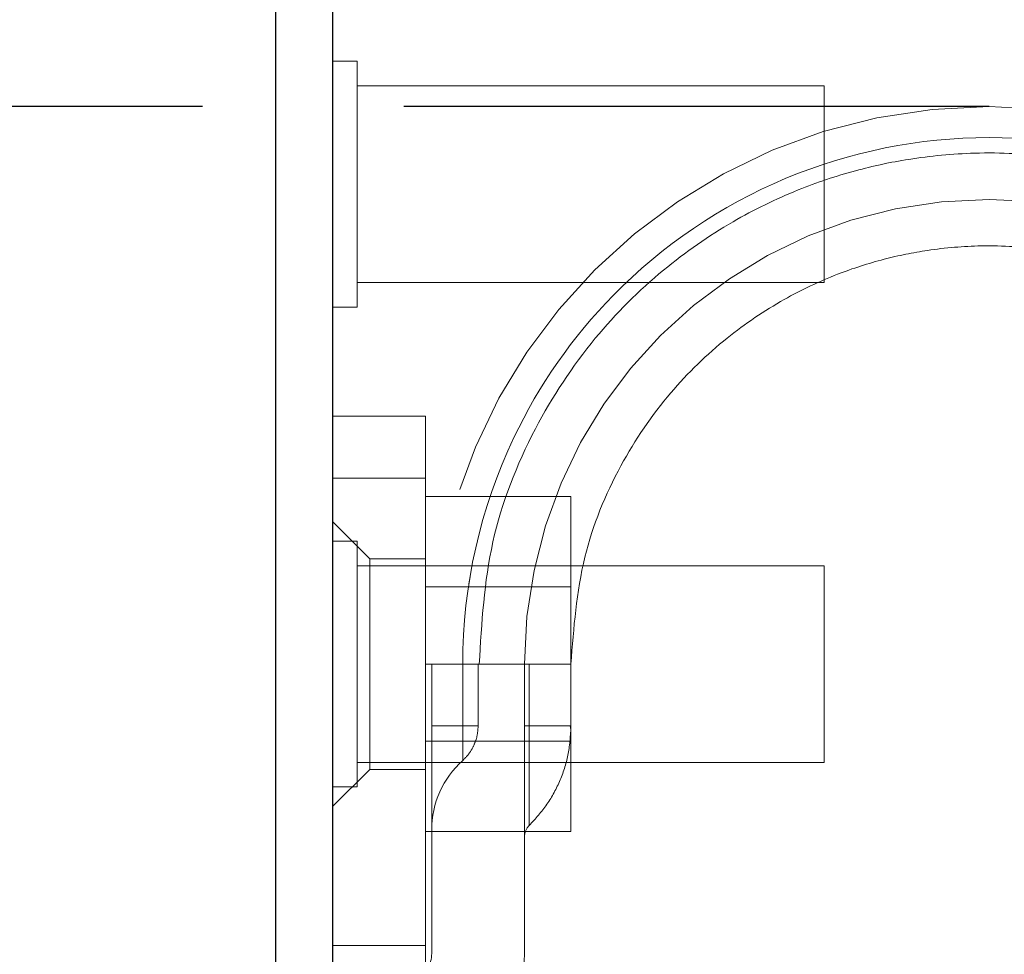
# Model space of a CAD drawing. Header units: inches. Extents: x 0.2 to 10.8, y 0.2 to 8.2.
# Tile 113 of 171: x 3.001 to 3.0636, y 6.93 to 6.9894. Entities that reach past the tile are written whole.
import ezdxf

# ---------------------------------------------------------------- set-up
doc = ezdxf.new("R2010")
doc.units = ezdxf.units.IN
doc.header["$MEASUREMENT"] = 0
doc.linetypes.add('HIDDEN', pattern=[0.07500000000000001, 0.05, -0.025])
doc.layers.add('DIMENSIONS', color=140, linetype='Continuous')
doc.layers.add('SLD-0', color=179, linetype='Continuous')
doc.styles.add('SLDTEXTSTYLE0', font='TXT', dxfattribs={"width": 0.7})
doc.dimstyles.new('SLDDIMSTYLE1', dxfattribs={"dimtxt": 0.0849609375, "dimasz": 0.13, "dimexe": 0, "dimexo": 0.0625, "dimgap": 0.021240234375, "dimtad": 0, "dimtih": 1, "dimtoh": 1, "dimlfac": 20, "dimrnd": 1e-09, "dimzin": 12, "dimdsep": 46, "dimtxsty": 'SLDTEXTSTYLE0', "dimsah": 1, "dimcen": 0.09, "dimadec": 0, "dimazin": 3, "dimtfac": 1, "dimtmove": 0, "dimatfit": 0, "dimfxl": 0, "dimfrac": 2, "dimtolj": 1, "dimtzin": 12, "dimarcsym": 0})
doc.dimstyles.new('SLDDIMSTYLE2', dxfattribs={"dimtxt": 0.0849609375, "dimasz": 0.13, "dimexe": 0, "dimexo": 0.0625, "dimgap": 0.021240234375, "dimtad": 0, "dimtih": 1, "dimtoh": 1, "dimlfac": 20, "dimrnd": 1e-09, "dimzin": 4, "dimdsep": 46, "dimtxsty": 'SLDTEXTSTYLE0', "dimsah": 1, "dimcen": 0.09, "dimadec": 0, "dimazin": 1, "dimtfac": 1, "dimtofl": 0, "dimtmove": 0, "dimatfit": 3, "dimfxl": 0, "dimfrac": 2, "dimtolj": 1, "dimtzin": 12, "dimarcsym": 0})

# ---------------------------------------------------------------- blocks, each defined once
blk = doc.blocks.new('_D_2')
at = {"layer": 'DIMENSIONS'}
for p, q in [((2.836911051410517, 6.983897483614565), (2.836911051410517, 7.233897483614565)), ((3.012654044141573, 6.983897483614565), (2.711911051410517, 6.983897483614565)), ((2.984167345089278, 6.887864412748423), (2.711911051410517, 6.887864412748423)), ((2.836911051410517, 6.610749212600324), (2.836911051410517, 6.887864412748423)), ((2.40683386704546, 6.610749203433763), (2.378303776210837, 6.610749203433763)), ((2.378303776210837, 6.610749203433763), (2.378303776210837, 6.47571833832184)), ((2.65930302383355, 6.610749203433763), (2.687833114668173, 6.610749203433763)), ((2.687833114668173, 6.610749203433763), (2.687833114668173, 6.47571833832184)), ((2.812493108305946, 6.610749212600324), (2.836911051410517, 6.610749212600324)), ((2.378303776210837, 6.47571833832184), (2.40683386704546, 6.47571833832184)), ((2.687833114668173, 6.47571833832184), (2.65930302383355, 6.47571833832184))]:
    blk.add_line(p, q, dxfattribs=at)
for points in [[(2.836911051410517, 6.983897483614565), (2.856911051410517, 7.113897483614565), (2.816911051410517, 7.113897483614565)], [(2.836911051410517, 6.887864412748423), (2.816911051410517, 6.757864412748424), (2.856911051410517, 6.757864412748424)]]:
    blk.add_solid(points, dxfattribs=at)
at = {"layer": 'DIMENSIONS', "char_height": 0.08333333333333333, "attachment_point": 1, "style": 'SLDTEXTSTYLE0'}
for s, insert in [('1.92', (2.40683387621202, 6.737191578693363)), ('48.8', (2.40683386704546, 6.583140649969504))]:
    blk.add_mtext(s, dxfattribs=dict(at, insert=insert))
blk = doc.blocks.new('_D_3')
at = {"layer": 'DIMENSIONS'}
for p, q in [((2.972721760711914, 7.687864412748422), (2.427337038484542, 7.687864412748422)), ((2.552337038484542, 7.687864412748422), (2.552337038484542, 7.432307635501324)), ((2.390762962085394, 7.278256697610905), (2.362232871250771, 7.278256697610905)), ((2.362232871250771, 7.278256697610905), (2.362232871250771, 7.143225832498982)), ((2.71391110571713, 7.278256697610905), (2.742441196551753, 7.278256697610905)), ((2.742441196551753, 7.278256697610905), (2.742441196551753, 7.143225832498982)), ((2.362232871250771, 7.143225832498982), (2.390762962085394, 7.143225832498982)), ((2.742441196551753, 7.143225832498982), (2.71391110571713, 7.143225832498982)), ((2.552337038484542, 6.887864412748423), (2.552337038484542, 7.124205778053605)), ((2.984167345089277, 6.887864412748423), (2.427337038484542, 6.887864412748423))]:
    blk.add_line(p, q, dxfattribs=at)
for points in [[(2.552337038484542, 7.687864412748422), (2.532337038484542, 7.557864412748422), (2.572337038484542, 7.557864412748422)], [(2.552337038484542, 6.887864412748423), (2.572337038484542, 7.017864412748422), (2.532337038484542, 7.017864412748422)]]:
    blk.add_solid(points, dxfattribs=at)
at = {"layer": 'DIMENSIONS', "char_height": 0.08333333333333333, "attachment_point": 1, "style": 'SLDTEXTSTYLE0'}
for s, insert in [('16.00', (2.390762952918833, 7.404699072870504)), ('406.4', (2.390762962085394, 7.250648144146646))]:
    blk.add_mtext(s, dxfattribs=dict(at, insert=insert))

msp = doc.modelspace()

# ---------------------------------------------------------------- linework, layer by layer
at = {"layer": 'DIMENSIONS'}
msp.add_line((3.062654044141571, 6.983897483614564), (3.025458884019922, 6.983897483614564), dxfattribs=at)
at = {"layer": 'SLD-0', "linetype": 'Continuous', "lineweight": 25}
for p, q in [((3.017321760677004, 6.904709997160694), (3.017321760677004, 7.682464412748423)), ((3.020921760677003, 7.682742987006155), (3.020921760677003, 6.904657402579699))]:
    msp.add_line(p, q, dxfattribs=at)
at = {"layer": 'SLD-0', "linetype": 'HIDDEN', "lineweight": 18}
for p, q in [((3.022484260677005, 6.986776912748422), (3.020921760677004, 6.986776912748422)), ((3.022484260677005, 6.971151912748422), (3.022484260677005, 6.986776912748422)), ((3.052171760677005, 6.985214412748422), (3.022484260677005, 6.985214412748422)), ((3.052171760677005, 6.972714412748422), (3.052171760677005, 6.985214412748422)), ((3.022484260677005, 6.972714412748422), (3.052171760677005, 6.972714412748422)), ((3.020921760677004, 6.971151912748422), (3.022484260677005, 6.971151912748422)), ((3.020921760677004, 6.964212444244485), (3.026827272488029, 6.964212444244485)), ((3.026827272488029, 6.964212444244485), (3.026827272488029, 6.960275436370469)), ((3.020921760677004, 6.960275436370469), (3.026827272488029, 6.960275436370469)), ((3.026827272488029, 6.960275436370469), (3.020921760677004, 6.960275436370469)), ((3.020921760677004, 6.960275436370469), (3.026827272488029, 6.960275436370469)), ((3.026827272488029, 6.960275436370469), (3.020921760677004, 6.960275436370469)), ((3.020921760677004, 6.960275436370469), (3.026827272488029, 6.960275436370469)), ((3.026827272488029, 6.960275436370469), (3.020921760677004, 6.960275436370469)), ((3.020921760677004, 6.960275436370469), (3.026827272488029, 6.960275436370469)), ((3.026827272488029, 6.960275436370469), (3.020921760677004, 6.960275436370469)), ((3.026827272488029, 6.960275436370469), (3.026827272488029, 6.918936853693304)), ((3.026827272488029, 6.959114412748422), (3.036077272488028, 6.959114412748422)), ((3.036077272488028, 6.948464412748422), (3.036077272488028, 6.959114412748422)), ((3.023283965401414, 6.955157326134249), (3.020921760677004, 6.957519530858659)), ((3.022484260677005, 6.956276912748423), (3.020921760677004, 6.956276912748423)), ((3.022484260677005, 6.940651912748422), (3.022484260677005, 6.956276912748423)), ((3.023283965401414, 6.955157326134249), (3.023283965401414, 6.941771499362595)), ((3.026827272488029, 6.955157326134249), (3.023283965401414, 6.955157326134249)), ((3.052171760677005, 6.954714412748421), (3.022484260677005, 6.954714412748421)), ((3.052171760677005, 6.942214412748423), (3.052171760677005, 6.954714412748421)), ((3.036077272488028, 6.953361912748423), (3.026827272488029, 6.953361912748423)), ((3.026827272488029, 6.948464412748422), (3.036077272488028, 6.948464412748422)), ((3.02722097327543, 6.930072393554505), (3.02722097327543, 6.948464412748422)), ((3.027220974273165, 6.948464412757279), (3.02722097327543, 6.944527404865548)), ((3.02722097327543, 6.944527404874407), (3.027220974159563, 6.94846441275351)), ((3.029193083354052, 6.948464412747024), (3.029193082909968, 6.94452740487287)), ((3.029193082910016, 6.944527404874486), (3.029193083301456, 6.948464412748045)), ((3.029193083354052, 6.948464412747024), (3.029193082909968, 6.94452740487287)), ((3.029193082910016, 6.944527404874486), (3.029193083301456, 6.948464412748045)), ((3.029193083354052, 6.948464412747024), (3.029193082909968, 6.94452740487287)), ((3.029193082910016, 6.944527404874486), (3.029193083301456, 6.948464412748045)), ((3.029193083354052, 6.948464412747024), (3.029193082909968, 6.94452740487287)), ((3.029193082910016, 6.944527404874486), (3.029193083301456, 6.948464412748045)), ((3.029193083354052, 6.948464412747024), (3.029193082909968, 6.94452740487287)), ((3.029193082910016, 6.944527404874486), (3.029193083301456, 6.948464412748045)), ((3.029193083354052, 6.948464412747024), (3.029193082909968, 6.94452740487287)), ((3.029193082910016, 6.944527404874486), (3.029193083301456, 6.948464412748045)), ((3.029193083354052, 6.948464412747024), (3.029193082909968, 6.94452740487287)), ((3.029193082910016, 6.944527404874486), (3.029193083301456, 6.948464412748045)), ((3.029193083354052, 6.948464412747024), (3.029193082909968, 6.94452740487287)), ((3.029193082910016, 6.944527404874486), (3.029193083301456, 6.948464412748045)), ((3.030173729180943, 6.94452740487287), (3.030173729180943, 6.948464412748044)), ((3.033126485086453, 6.948464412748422), (3.033126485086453, 6.930072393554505)), ((3.03312648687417, 6.948464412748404), (3.033126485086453, 6.944527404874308)), ((3.033421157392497, 6.948464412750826), (3.03342115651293, 6.944527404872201)), ((3.033421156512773, 6.944527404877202), (3.03342115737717, 6.948464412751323)), ((3.033421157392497, 6.948464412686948), (3.03342115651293, 6.944527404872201)), ((3.033421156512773, 6.944527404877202), (3.03342115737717, 6.948464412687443)), ((3.033421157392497, 6.948464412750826), (3.03342115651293, 6.944527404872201)), ((3.033421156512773, 6.944527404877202), (3.03342115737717, 6.948464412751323)), ((3.033421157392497, 6.948464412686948), (3.03342115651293, 6.944527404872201)), ((3.033421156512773, 6.944527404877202), (3.03342115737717, 6.948464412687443)), ((3.033421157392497, 6.948464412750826), (3.03342115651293, 6.944527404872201)), ((3.033421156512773, 6.944527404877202), (3.03342115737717, 6.948464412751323)), ((3.033421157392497, 6.948464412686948), (3.03342115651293, 6.944527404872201)), ((3.033421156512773, 6.944527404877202), (3.03342115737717, 6.948464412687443)), ((3.033421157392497, 6.948464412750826), (3.03342115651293, 6.944527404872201)), ((3.033421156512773, 6.944527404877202), (3.03342115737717, 6.948464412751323)), ((3.033421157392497, 6.948464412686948), (3.03342115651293, 6.944527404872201)), ((3.033421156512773, 6.944527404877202), (3.03342115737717, 6.948464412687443)), ((3.036076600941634, 6.944527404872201), (3.036076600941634, 6.948464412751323)), ((3.036077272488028, 6.937814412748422), (3.036077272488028, 6.948464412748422)), ((3.02722097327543, 6.944527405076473), (3.02919308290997, 6.944527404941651)), ((3.02722097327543, 6.944527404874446), (3.029193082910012, 6.944527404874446)), ((3.02722097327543, 6.944527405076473), (3.02919308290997, 6.944527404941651)), ((3.02722097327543, 6.944527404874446), (3.029193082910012, 6.944527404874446)), ((3.02722097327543, 6.944527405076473), (3.02919308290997, 6.944527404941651)), ((3.02722097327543, 6.944527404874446), (3.029193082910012, 6.944527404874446)), ((3.02722097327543, 6.944527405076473), (3.02919308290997, 6.944527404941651)), ((3.02722097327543, 6.944527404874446), (3.029193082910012, 6.944527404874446)), ((3.02722097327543, 6.944527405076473), (3.02919308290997, 6.944527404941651)), ((3.02722097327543, 6.944527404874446), (3.029193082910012, 6.944527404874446)), ((3.02722097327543, 6.944527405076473), (3.02919308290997, 6.944527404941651)), ((3.02722097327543, 6.944527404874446), (3.029193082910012, 6.944527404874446)), ((3.02722097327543, 6.944527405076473), (3.02919308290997, 6.944527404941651)), ((3.02722097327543, 6.944527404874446), (3.029193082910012, 6.944527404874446)), ((3.02722097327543, 6.944527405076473), (3.02919308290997, 6.944527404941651)), ((3.02722097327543, 6.944527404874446), (3.029193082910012, 6.944527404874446)), ((3.033126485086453, 6.944527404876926), (3.033421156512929, 6.944527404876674)), ((3.033126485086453, 6.944527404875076), (3.033421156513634, 6.944527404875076)), ((3.033126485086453, 6.944527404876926), (3.033421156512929, 6.944527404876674)), ((3.033126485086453, 6.944527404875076), (3.033421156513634, 6.944527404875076)), ((3.033126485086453, 6.944527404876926), (3.033421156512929, 6.944527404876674)), ((3.033126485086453, 6.944527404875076), (3.033421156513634, 6.944527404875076)), ((3.033126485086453, 6.944527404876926), (3.033421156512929, 6.944527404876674)), ((3.033126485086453, 6.944527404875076), (3.033421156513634, 6.944527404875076)), ((3.033126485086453, 6.944527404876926), (3.033421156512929, 6.944527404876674)), ((3.033126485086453, 6.944527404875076), (3.033421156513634, 6.944527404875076)), ((3.033126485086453, 6.944527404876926), (3.033421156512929, 6.944527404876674)), ((3.033126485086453, 6.944527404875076), (3.033421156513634, 6.944527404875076)), ((3.033126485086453, 6.944527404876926), (3.033421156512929, 6.944527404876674)), ((3.033126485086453, 6.944527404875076), (3.033421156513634, 6.944527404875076)), ((3.033126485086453, 6.944527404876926), (3.033421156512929, 6.944527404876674)), ((3.033126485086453, 6.944527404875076), (3.033421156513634, 6.944527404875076)), ((3.026827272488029, 6.943566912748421), (3.036077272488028, 6.943566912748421)), ((3.020921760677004, 6.939409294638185), (3.023283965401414, 6.941771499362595)), ((3.022484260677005, 6.942214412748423), (3.052171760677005, 6.942214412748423)), ((3.023283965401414, 6.941771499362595), (3.026827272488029, 6.941771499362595)), ((3.020921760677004, 6.940651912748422), (3.022484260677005, 6.940651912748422)), ((3.026827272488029, 6.937814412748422), (3.036077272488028, 6.937814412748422)), ((3.026827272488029, 6.930569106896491), (3.020921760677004, 6.930569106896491))]:
    msp.add_line(p, q, dxfattribs=at)
for centre, radius, start, end in [((3.062654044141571, 6.948464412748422), 0.03543307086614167, 0, 180), ((3.062654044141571, 6.948464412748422), 0.02952755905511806, 0, 180), ((3.033126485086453, 6.937925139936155), 0.005905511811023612, 131.7633977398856, 180), ((3.034110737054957, 6.937498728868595), 0.0009842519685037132, 134.4762724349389, 180), ((3.025252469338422, 6.930072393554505), 0.001968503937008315, 301.0075830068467, 0), ((3.025252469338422, 6.930072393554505), 0.007874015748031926, 301.007583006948, 0)]:
    msp.add_arc(centre, radius, start, end, dxfattribs=at)
for points, knots in [([(3.09611546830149, 6.948464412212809), (3.096121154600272, 6.953426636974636), (3.094153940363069, 6.962074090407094), (3.086547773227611, 6.972947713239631), (3.075950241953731, 6.9801403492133), (3.062654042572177, 6.982817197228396), (3.049357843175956, 6.980140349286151), (3.038760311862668, 6.972947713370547), (3.031154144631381, 6.962074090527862), (3.029186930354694, 6.953426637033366), (3.029192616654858, 6.948464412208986)], [4.712414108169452, 4.712414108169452, 4.712414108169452, 4.712414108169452, 5.15721612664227, 5.4883921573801, 5.8858033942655, 6.2832146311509, 6.68062586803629, 7.07803710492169, 7.40921313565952, 7.854015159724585, 7.854015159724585, 7.854015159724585, 7.854015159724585]), ([(3.096115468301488, 6.948464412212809), (3.096121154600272, 6.953426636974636), (3.094153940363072, 6.962074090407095), (3.086547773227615, 6.972947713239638), (3.075950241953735, 6.980140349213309), (3.062654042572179, 6.982817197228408), (3.049357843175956, 6.980140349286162), (3.038760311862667, 6.972947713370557), (3.031154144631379, 6.962074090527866), (3.029186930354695, 6.953426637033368), (3.02919261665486, 6.948464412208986)], [4.712414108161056, 4.712414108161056, 4.712414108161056, 4.712414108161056, 5.15721612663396, 5.48839215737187, 5.88580339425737, 6.28321463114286, 6.68062586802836, 7.07803710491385, 7.40921313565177, 7.854015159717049, 7.854015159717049, 7.854015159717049, 7.854015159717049]), ([(3.09611546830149, 6.948464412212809), (3.096121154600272, 6.953426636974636), (3.094153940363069, 6.962074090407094), (3.086547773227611, 6.972947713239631), (3.075950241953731, 6.9801403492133), (3.062654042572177, 6.982817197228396), (3.049357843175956, 6.980140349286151), (3.038760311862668, 6.972947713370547), (3.031154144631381, 6.962074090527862), (3.029186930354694, 6.953426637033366), (3.029192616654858, 6.948464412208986)], [4.712414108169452, 4.712414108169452, 4.712414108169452, 4.712414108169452, 5.15721612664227, 5.4883921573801, 5.8858033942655, 6.2832146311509, 6.68062586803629, 7.07803710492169, 7.40921313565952, 7.854015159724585, 7.854015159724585, 7.854015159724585, 7.854015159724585]), ([(3.096115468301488, 6.948464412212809), (3.096121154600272, 6.953426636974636), (3.094153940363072, 6.962074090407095), (3.086547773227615, 6.972947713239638), (3.075950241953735, 6.980140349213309), (3.062654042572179, 6.982817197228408), (3.049357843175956, 6.980140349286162), (3.038760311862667, 6.972947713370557), (3.031154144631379, 6.962074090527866), (3.029186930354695, 6.953426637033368), (3.02919261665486, 6.948464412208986)], [4.712414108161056, 4.712414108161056, 4.712414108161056, 4.712414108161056, 5.15721612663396, 5.48839215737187, 5.88580339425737, 6.28321463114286, 6.68062586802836, 7.07803710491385, 7.40921313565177, 7.854015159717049, 7.854015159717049, 7.854015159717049, 7.854015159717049]), ([(3.09611546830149, 6.948464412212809), (3.096121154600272, 6.953426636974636), (3.094153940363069, 6.962074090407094), (3.086547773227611, 6.972947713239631), (3.075950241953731, 6.9801403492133), (3.062654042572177, 6.982817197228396), (3.049357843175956, 6.980140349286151), (3.038760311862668, 6.972947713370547), (3.031154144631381, 6.962074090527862), (3.029186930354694, 6.953426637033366), (3.029192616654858, 6.948464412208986)], [4.712414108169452, 4.712414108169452, 4.712414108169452, 4.712414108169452, 5.15721612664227, 5.4883921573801, 5.8858033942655, 6.2832146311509, 6.68062586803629, 7.07803710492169, 7.40921313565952, 7.854015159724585, 7.854015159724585, 7.854015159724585, 7.854015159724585]), ([(3.096115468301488, 6.948464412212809), (3.096121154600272, 6.953426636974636), (3.094153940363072, 6.962074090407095), (3.086547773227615, 6.972947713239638), (3.075950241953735, 6.980140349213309), (3.062654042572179, 6.982817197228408), (3.049357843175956, 6.980140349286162), (3.038760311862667, 6.972947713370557), (3.031154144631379, 6.962074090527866), (3.029186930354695, 6.953426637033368), (3.02919261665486, 6.948464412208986)], [4.712414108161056, 4.712414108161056, 4.712414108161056, 4.712414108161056, 5.15721612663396, 5.48839215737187, 5.88580339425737, 6.28321463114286, 6.68062586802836, 7.07803710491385, 7.40921313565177, 7.854015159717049, 7.854015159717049, 7.854015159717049, 7.854015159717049]), ([(3.09611546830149, 6.948464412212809), (3.096121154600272, 6.953426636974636), (3.094153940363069, 6.962074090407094), (3.086547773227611, 6.972947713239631), (3.075950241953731, 6.9801403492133), (3.062654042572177, 6.982817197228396), (3.049357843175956, 6.980140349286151), (3.038760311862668, 6.972947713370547), (3.031154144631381, 6.962074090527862), (3.029186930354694, 6.953426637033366), (3.029192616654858, 6.948464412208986)], [4.712414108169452, 4.712414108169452, 4.712414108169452, 4.712414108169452, 5.15721612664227, 5.4883921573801, 5.8858033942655, 6.2832146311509, 6.68062586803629, 7.07803710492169, 7.40921313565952, 7.854015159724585, 7.854015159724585, 7.854015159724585, 7.854015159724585]), ([(3.096115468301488, 6.948464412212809), (3.096121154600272, 6.953426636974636), (3.094153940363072, 6.962074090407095), (3.086547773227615, 6.972947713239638), (3.075950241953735, 6.980140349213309), (3.062654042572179, 6.982817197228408), (3.049357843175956, 6.980140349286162), (3.038760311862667, 6.972947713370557), (3.031154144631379, 6.962074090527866), (3.029186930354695, 6.953426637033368), (3.02919261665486, 6.948464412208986)], [4.712414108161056, 4.712414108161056, 4.712414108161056, 4.712414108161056, 5.15721612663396, 5.48839215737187, 5.88580339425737, 6.28321463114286, 6.68062586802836, 7.07803710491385, 7.40921313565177, 7.854015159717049, 7.854015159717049, 7.854015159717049, 7.854015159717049]), ([(3.0291926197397, 6.948464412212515), (3.029186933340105, 6.953426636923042), (3.031154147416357, 6.962074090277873), (3.038760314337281, 6.972947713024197), (3.049357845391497, 6.980140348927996), (3.062654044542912, 6.982817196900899), (3.075950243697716, 6.980140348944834), (3.08654777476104, 6.972947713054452), (3.094153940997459, 6.962074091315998), (3.096121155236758, 6.953426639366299), (3.096115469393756, 6.948464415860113)], [4.712364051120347, 4.712364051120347, 4.712364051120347, 4.712364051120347, 5.15716607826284, 5.488342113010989, 5.885753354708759, 6.28316459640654, 6.68057583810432, 7.077987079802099, 7.40916311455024, 7.85396503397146, 7.85396503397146, 7.85396503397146, 7.85396503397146]), ([(3.0291926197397, 6.948464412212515), (3.029186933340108, 6.953426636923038), (3.031154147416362, 6.962074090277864), (3.038760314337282, 6.972947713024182), (3.049357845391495, 6.98014034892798), (3.062654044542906, 6.982817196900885), (3.075950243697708, 6.980140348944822), (3.086547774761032, 6.972947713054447), (3.09415394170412, 6.96207409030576), (3.096121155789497, 6.953426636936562), (3.096115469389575, 6.948464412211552)], [4.712364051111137, 4.712364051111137, 4.712364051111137, 4.712364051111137, 5.157166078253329, 5.4883421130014, 5.88575335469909, 6.28316459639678, 6.680575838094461, 7.07798707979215, 7.409163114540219, 7.853965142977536, 7.853965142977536, 7.853965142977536, 7.853965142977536]), ([(3.0291926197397, 6.948464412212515), (3.029186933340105, 6.953426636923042), (3.031154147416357, 6.962074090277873), (3.038760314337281, 6.972947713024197), (3.049357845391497, 6.980140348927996), (3.062654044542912, 6.982817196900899), (3.075950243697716, 6.980140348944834), (3.08654777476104, 6.972947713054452), (3.094153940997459, 6.962074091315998), (3.096121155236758, 6.953426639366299), (3.096115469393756, 6.948464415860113)], [4.712364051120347, 4.712364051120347, 4.712364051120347, 4.712364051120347, 5.15716607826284, 5.488342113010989, 5.885753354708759, 6.28316459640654, 6.68057583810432, 7.077987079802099, 7.40916311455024, 7.85396503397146, 7.85396503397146, 7.85396503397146, 7.85396503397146]), ([(3.0291926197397, 6.948464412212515), (3.029186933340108, 6.953426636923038), (3.031154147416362, 6.962074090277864), (3.038760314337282, 6.972947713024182), (3.049357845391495, 6.98014034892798), (3.062654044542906, 6.982817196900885), (3.075950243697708, 6.980140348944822), (3.086547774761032, 6.972947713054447), (3.09415394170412, 6.96207409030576), (3.096121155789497, 6.953426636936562), (3.096115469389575, 6.948464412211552)], [4.712364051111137, 4.712364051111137, 4.712364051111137, 4.712364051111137, 5.157166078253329, 5.4883421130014, 5.88575335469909, 6.28316459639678, 6.680575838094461, 7.07798707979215, 7.409163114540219, 7.853965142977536, 7.853965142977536, 7.853965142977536, 7.853965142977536]), ([(3.0291926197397, 6.948464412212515), (3.029186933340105, 6.953426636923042), (3.031154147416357, 6.962074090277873), (3.038760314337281, 6.972947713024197), (3.049357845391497, 6.980140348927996), (3.062654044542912, 6.982817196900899), (3.075950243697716, 6.980140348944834), (3.08654777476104, 6.972947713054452), (3.094153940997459, 6.962074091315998), (3.096121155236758, 6.953426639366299), (3.096115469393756, 6.948464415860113)], [4.712364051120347, 4.712364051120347, 4.712364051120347, 4.712364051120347, 5.15716607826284, 5.488342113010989, 5.885753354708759, 6.28316459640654, 6.68057583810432, 7.077987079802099, 7.40916311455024, 7.85396503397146, 7.85396503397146, 7.85396503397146, 7.85396503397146]), ([(3.0291926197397, 6.948464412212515), (3.029186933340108, 6.953426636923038), (3.031154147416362, 6.962074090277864), (3.038760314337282, 6.972947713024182), (3.049357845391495, 6.98014034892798), (3.062654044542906, 6.982817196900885), (3.075950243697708, 6.980140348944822), (3.086547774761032, 6.972947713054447), (3.09415394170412, 6.96207409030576), (3.096121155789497, 6.953426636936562), (3.096115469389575, 6.948464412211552)], [4.712364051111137, 4.712364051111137, 4.712364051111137, 4.712364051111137, 5.157166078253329, 5.4883421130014, 5.88575335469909, 6.28316459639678, 6.680575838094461, 7.07798707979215, 7.409163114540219, 7.853965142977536, 7.853965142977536, 7.853965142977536, 7.853965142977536]), ([(3.0291926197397, 6.948464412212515), (3.029186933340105, 6.953426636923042), (3.031154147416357, 6.962074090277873), (3.038760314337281, 6.972947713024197), (3.049357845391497, 6.980140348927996), (3.062654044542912, 6.982817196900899), (3.075950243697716, 6.980140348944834), (3.08654777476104, 6.972947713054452), (3.094153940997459, 6.962074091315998), (3.096121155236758, 6.953426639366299), (3.096115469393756, 6.948464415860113)], [4.712364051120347, 4.712364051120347, 4.712364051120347, 4.712364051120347, 5.15716607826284, 5.488342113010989, 5.885753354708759, 6.28316459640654, 6.68057583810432, 7.077987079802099, 7.40916311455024, 7.85396503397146, 7.85396503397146, 7.85396503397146, 7.85396503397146]), ([(3.0291926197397, 6.948464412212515), (3.029186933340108, 6.953426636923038), (3.031154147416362, 6.962074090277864), (3.038760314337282, 6.972947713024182), (3.049357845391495, 6.98014034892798), (3.062654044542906, 6.982817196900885), (3.075950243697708, 6.980140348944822), (3.086547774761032, 6.972947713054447), (3.09415394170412, 6.96207409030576), (3.096121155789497, 6.953426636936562), (3.096115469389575, 6.948464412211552)], [4.712364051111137, 4.712364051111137, 4.712364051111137, 4.712364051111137, 5.157166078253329, 5.4883421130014, 5.88575335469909, 6.28316459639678, 6.680575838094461, 7.07798707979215, 7.409163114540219, 7.853965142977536, 7.853965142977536, 7.853965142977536, 7.853965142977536]), ([(3.030247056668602, 6.948456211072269), (3.030399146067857, 6.951073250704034), (3.030700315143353, 6.956255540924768), (3.033477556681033, 6.963306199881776), (3.037287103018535, 6.969107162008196), (3.041663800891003, 6.973471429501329), (3.046094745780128, 6.976552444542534), (3.050248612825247, 6.978583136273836), (3.054022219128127, 6.979845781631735), (3.057780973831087, 6.980651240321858), (3.062008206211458, 6.981049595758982), (3.067053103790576, 6.980796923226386), (3.072798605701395, 6.979533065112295), (3.078959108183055, 6.976851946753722), (3.085072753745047, 6.972413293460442), (3.089466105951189, 6.967175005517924), (3.092274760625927, 6.962059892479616), (3.093912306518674, 6.957667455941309), (3.094963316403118, 6.953080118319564), (3.095050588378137, 6.949956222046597), (3.095092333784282, 6.948461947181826)], [0, 0, 0, 0, 0.07677256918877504, 0.1520258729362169, 0.2197932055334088, 0.2800518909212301, 0.3328038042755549, 0.3780288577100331, 0.4157324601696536, 0.4497021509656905, 0.4910227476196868, 0.5404034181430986, 0.5978448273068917, 0.663318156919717, 0.7368401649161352, 0.8183840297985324, 0.8622634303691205, 0.9081569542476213, 0.9560680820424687, 1, 1, 1, 1]), ([(3.036076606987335, 6.948464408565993), (3.036248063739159, 6.950756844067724), (3.03657546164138, 6.955134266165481), (3.038976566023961, 6.960989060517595), (3.042151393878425, 6.965658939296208), (3.045760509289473, 6.969158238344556), (3.049397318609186, 6.971616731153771), (3.052795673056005, 6.97322692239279), (3.055876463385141, 6.974218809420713), (3.058940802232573, 6.974841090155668), (3.062382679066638, 6.975130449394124), (3.066484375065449, 6.974887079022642), (3.071148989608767, 6.973820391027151), (3.076144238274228, 6.971604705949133), (3.081094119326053, 6.9679636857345), (3.085470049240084, 6.962716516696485), (3.087986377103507, 6.957128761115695), (3.089120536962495, 6.952052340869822), (3.089190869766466, 6.949345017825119), (3.089226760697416, 6.9479634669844)], [0, 0, 0, 0, 0.08179200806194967, 0.1561824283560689, 0.2231699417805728, 0.2827325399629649, 0.3348719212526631, 0.3795686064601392, 0.416827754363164, 0.4504063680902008, 0.4912536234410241, 0.540064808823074, 0.5968404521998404, 0.6615526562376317, 0.7342174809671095, 0.8148089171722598, 0.9033104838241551, 0.9506592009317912, 1, 1, 1, 1]), ([(3.029193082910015, 6.94452740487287), (3.029193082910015, 6.944239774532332), (3.029193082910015, 6.94395225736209), (3.029193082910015, 6.943420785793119), (3.029193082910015, 6.943177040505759), (3.029193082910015, 6.942770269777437), (3.029193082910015, 6.942607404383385), (3.029193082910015, 6.942387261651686), (3.029193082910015, 6.942330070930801), (3.029193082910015, 6.942330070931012), (3.029193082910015, 6.942387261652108), (3.029193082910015, 6.942607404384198), (3.029193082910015, 6.942770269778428), (3.029193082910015, 6.94317704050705), (3.029193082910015, 6.94342078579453), (3.029193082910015, 6.943952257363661), (3.029193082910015, 6.944239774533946), (3.029193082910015, 6.944527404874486)], [0, 0, 0, 0, 0.125, 0.125, 0.25, 0.25, 0.375, 0.375, 0.5, 0.5, 0.625, 0.625, 0.75, 0.75, 0.875, 0.875, 1, 1, 1, 1]), ([(3.029193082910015, 6.94452740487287), (3.029193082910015, 6.944239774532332), (3.029193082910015, 6.94395225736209), (3.029193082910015, 6.943420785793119), (3.029193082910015, 6.943177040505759), (3.029193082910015, 6.942770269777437), (3.029193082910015, 6.942607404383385), (3.029193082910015, 6.942387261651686), (3.029193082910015, 6.942330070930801), (3.029193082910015, 6.942330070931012), (3.029193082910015, 6.942387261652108), (3.029193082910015, 6.942607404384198), (3.029193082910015, 6.942770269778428), (3.029193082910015, 6.94317704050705), (3.029193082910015, 6.94342078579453), (3.029193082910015, 6.943952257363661), (3.029193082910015, 6.944239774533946), (3.029193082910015, 6.944527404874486)], [0, 0, 0, 0, 0.125, 0.125, 0.25, 0.25, 0.375, 0.375, 0.5, 0.5, 0.625, 0.625, 0.75, 0.75, 0.875, 0.875, 1, 1, 1, 1]), ([(3.029193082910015, 6.94452740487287), (3.029193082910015, 6.944239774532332), (3.029193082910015, 6.94395225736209), (3.029193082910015, 6.943420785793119), (3.029193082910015, 6.943177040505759), (3.029193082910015, 6.942770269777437), (3.029193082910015, 6.942607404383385), (3.029193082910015, 6.942387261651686), (3.029193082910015, 6.942330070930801), (3.029193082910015, 6.942330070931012), (3.029193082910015, 6.942387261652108), (3.029193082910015, 6.942607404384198), (3.029193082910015, 6.942770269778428), (3.029193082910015, 6.94317704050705), (3.029193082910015, 6.94342078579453), (3.029193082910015, 6.943952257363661), (3.029193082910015, 6.944239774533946), (3.029193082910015, 6.944527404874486)], [0, 0, 0, 0, 0.125, 0.125, 0.25, 0.25, 0.375, 0.375, 0.5, 0.5, 0.625, 0.625, 0.75, 0.75, 0.875, 0.875, 1, 1, 1, 1]), ([(3.029193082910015, 6.94452740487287), (3.029193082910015, 6.944239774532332), (3.029193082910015, 6.94395225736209), (3.029193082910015, 6.943420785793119), (3.029193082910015, 6.943177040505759), (3.029193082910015, 6.942770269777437), (3.029193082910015, 6.942607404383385), (3.029193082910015, 6.942387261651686), (3.029193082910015, 6.942330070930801), (3.029193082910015, 6.942330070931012), (3.029193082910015, 6.942387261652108), (3.029193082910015, 6.942607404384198), (3.029193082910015, 6.942770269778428), (3.029193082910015, 6.94317704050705), (3.029193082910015, 6.94342078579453), (3.029193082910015, 6.943952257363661), (3.029193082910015, 6.944239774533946), (3.029193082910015, 6.944527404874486)], [0, 0, 0, 0, 0.125, 0.125, 0.25, 0.25, 0.375, 0.375, 0.5, 0.5, 0.625, 0.625, 0.75, 0.75, 0.875, 0.875, 1, 1, 1, 1]), ([(3.029193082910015, 6.94452740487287), (3.029193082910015, 6.944239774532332), (3.029193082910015, 6.94395225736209), (3.029193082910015, 6.943420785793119), (3.029193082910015, 6.943177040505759), (3.029193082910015, 6.942770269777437), (3.029193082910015, 6.942607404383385), (3.029193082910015, 6.942387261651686), (3.029193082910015, 6.942330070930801), (3.029193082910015, 6.942330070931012), (3.029193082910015, 6.942387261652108), (3.029193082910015, 6.942607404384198), (3.029193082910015, 6.942770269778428), (3.029193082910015, 6.94317704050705), (3.029193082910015, 6.94342078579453), (3.029193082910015, 6.943952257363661), (3.029193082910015, 6.944239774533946), (3.029193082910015, 6.944527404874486)], [0, 0, 0, 0, 0.125, 0.125, 0.25, 0.25, 0.375, 0.375, 0.5, 0.5, 0.625, 0.625, 0.75, 0.75, 0.875, 0.875, 1, 1, 1, 1]), ([(3.029193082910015, 6.94452740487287), (3.029193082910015, 6.944239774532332), (3.029193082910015, 6.94395225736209), (3.029193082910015, 6.943420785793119), (3.029193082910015, 6.943177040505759), (3.029193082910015, 6.942770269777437), (3.029193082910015, 6.942607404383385), (3.029193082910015, 6.942387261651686), (3.029193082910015, 6.942330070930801), (3.029193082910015, 6.942330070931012), (3.029193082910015, 6.942387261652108), (3.029193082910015, 6.942607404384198), (3.029193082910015, 6.942770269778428), (3.029193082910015, 6.94317704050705), (3.029193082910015, 6.94342078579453), (3.029193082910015, 6.943952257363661), (3.029193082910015, 6.944239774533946), (3.029193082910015, 6.944527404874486)], [0, 0, 0, 0, 0.125, 0.125, 0.25, 0.25, 0.375, 0.375, 0.5, 0.5, 0.625, 0.625, 0.75, 0.75, 0.875, 0.875, 1, 1, 1, 1]), ([(3.029193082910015, 6.94452740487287), (3.029193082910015, 6.944239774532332), (3.029193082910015, 6.94395225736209), (3.029193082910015, 6.943420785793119), (3.029193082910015, 6.943177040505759), (3.029193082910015, 6.942770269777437), (3.029193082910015, 6.942607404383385), (3.029193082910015, 6.942387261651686), (3.029193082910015, 6.942330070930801), (3.029193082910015, 6.942330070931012), (3.029193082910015, 6.942387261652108), (3.029193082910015, 6.942607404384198), (3.029193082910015, 6.942770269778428), (3.029193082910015, 6.94317704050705), (3.029193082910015, 6.94342078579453), (3.029193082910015, 6.943952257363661), (3.029193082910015, 6.944239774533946), (3.029193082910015, 6.944527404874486)], [0, 0, 0, 0, 0.125, 0.125, 0.25, 0.25, 0.375, 0.375, 0.5, 0.5, 0.625, 0.625, 0.75, 0.75, 0.875, 0.875, 1, 1, 1, 1]), ([(3.029193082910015, 6.94452740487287), (3.029193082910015, 6.944239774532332), (3.029193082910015, 6.94395225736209), (3.029193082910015, 6.943420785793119), (3.029193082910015, 6.943177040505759), (3.029193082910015, 6.942770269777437), (3.029193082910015, 6.942607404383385), (3.029193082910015, 6.942387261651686), (3.029193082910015, 6.942330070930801), (3.029193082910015, 6.942330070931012), (3.029193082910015, 6.942387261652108), (3.029193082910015, 6.942607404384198), (3.029193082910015, 6.942770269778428), (3.029193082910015, 6.94317704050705), (3.029193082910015, 6.94342078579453), (3.029193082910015, 6.943952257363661), (3.029193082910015, 6.944239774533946), (3.029193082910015, 6.944527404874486)], [0, 0, 0, 0, 0.125, 0.125, 0.25, 0.25, 0.375, 0.375, 0.5, 0.5, 0.625, 0.625, 0.75, 0.75, 0.875, 0.875, 1, 1, 1, 1]), ([(3.029193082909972, 6.942330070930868), (3.029338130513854, 6.942477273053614), (3.029628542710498, 6.942771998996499), (3.029930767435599, 6.943318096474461), (3.030134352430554, 6.943908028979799), (3.030160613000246, 6.944321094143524), (3.030173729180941, 6.944527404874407)], [0, 0, 0, 0, 0.249672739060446, 0.4998911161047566, 0.750214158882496, 1, 1, 1, 1]), ([(3.03342115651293, 6.944527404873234), (3.03342115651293, 6.942864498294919), (3.03342115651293, 6.94040593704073), (3.03342115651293, 6.93853055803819), (3.03342115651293, 6.938036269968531), (3.03342115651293, 6.938530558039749), (3.03342115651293, 6.940405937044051), (3.03342115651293, 6.942864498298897), (3.03342115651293, 6.944527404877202)], [6.283185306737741, 6.283185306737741, 6.283185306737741, 6.283185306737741, 7.068583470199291, 7.46128255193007, 7.85398163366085, 8.24668071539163, 8.6393797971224, 9.42477796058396, 9.42477796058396, 9.42477796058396, 9.42477796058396]), ([(3.03342115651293, 6.944527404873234), (3.03342115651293, 6.942864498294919), (3.03342115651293, 6.94040593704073), (3.03342115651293, 6.93853055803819), (3.03342115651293, 6.938036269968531), (3.03342115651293, 6.938530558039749), (3.03342115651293, 6.940405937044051), (3.03342115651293, 6.942864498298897), (3.03342115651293, 6.944527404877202)], [6.283185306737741, 6.283185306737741, 6.283185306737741, 6.283185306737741, 7.068583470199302, 7.461282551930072, 7.853981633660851, 8.24668071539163, 8.63937979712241, 9.42477796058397, 9.42477796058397, 9.42477796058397, 9.42477796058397]), ([(3.03342115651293, 6.944527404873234), (3.03342115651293, 6.942864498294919), (3.03342115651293, 6.94040593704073), (3.03342115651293, 6.93853055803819), (3.03342115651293, 6.938036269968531), (3.03342115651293, 6.938530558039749), (3.03342115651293, 6.940405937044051), (3.03342115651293, 6.942864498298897), (3.03342115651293, 6.944527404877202)], [6.283185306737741, 6.283185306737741, 6.283185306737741, 6.283185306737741, 7.068583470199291, 7.46128255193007, 7.85398163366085, 8.24668071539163, 8.6393797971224, 9.42477796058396, 9.42477796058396, 9.42477796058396, 9.42477796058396]), ([(3.03342115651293, 6.944527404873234), (3.03342115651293, 6.942864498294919), (3.03342115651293, 6.94040593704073), (3.03342115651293, 6.93853055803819), (3.03342115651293, 6.938036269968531), (3.03342115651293, 6.938530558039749), (3.03342115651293, 6.940405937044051), (3.03342115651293, 6.942864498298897), (3.03342115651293, 6.944527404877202)], [6.283185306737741, 6.283185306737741, 6.283185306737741, 6.283185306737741, 7.068583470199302, 7.461282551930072, 7.853981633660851, 8.24668071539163, 8.63937979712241, 9.42477796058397, 9.42477796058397, 9.42477796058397, 9.42477796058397]), ([(3.03342115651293, 6.944527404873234), (3.03342115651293, 6.942864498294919), (3.03342115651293, 6.94040593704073), (3.03342115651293, 6.93853055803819), (3.03342115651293, 6.938036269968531), (3.03342115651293, 6.938530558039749), (3.03342115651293, 6.940405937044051), (3.03342115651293, 6.942864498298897), (3.03342115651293, 6.944527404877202)], [6.283185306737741, 6.283185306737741, 6.283185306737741, 6.283185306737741, 7.068583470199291, 7.46128255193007, 7.85398163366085, 8.24668071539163, 8.6393797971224, 9.42477796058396, 9.42477796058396, 9.42477796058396, 9.42477796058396]), ([(3.03342115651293, 6.944527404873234), (3.03342115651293, 6.942864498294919), (3.03342115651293, 6.94040593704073), (3.03342115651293, 6.93853055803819), (3.03342115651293, 6.938036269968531), (3.03342115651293, 6.938530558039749), (3.03342115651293, 6.940405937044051), (3.03342115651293, 6.942864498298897), (3.03342115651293, 6.944527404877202)], [6.283185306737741, 6.283185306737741, 6.283185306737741, 6.283185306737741, 7.068583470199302, 7.461282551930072, 7.853981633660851, 8.24668071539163, 8.63937979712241, 9.42477796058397, 9.42477796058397, 9.42477796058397, 9.42477796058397]), ([(3.03342115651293, 6.944527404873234), (3.03342115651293, 6.942864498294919), (3.03342115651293, 6.94040593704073), (3.03342115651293, 6.93853055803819), (3.03342115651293, 6.938036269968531), (3.03342115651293, 6.938530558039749), (3.03342115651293, 6.940405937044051), (3.03342115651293, 6.942864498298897), (3.03342115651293, 6.944527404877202)], [6.283185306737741, 6.283185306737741, 6.283185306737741, 6.283185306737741, 7.068583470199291, 7.46128255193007, 7.85398163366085, 8.24668071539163, 8.6393797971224, 9.42477796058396, 9.42477796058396, 9.42477796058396, 9.42477796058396]), ([(3.03342115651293, 6.944527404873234), (3.03342115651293, 6.942864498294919), (3.03342115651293, 6.94040593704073), (3.03342115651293, 6.93853055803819), (3.03342115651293, 6.938036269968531), (3.03342115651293, 6.938530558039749), (3.03342115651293, 6.940405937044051), (3.03342115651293, 6.942864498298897), (3.03342115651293, 6.944527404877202)], [6.283185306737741, 6.283185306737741, 6.283185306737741, 6.283185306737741, 7.068583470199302, 7.461282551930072, 7.853981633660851, 8.24668071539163, 8.63937979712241, 9.42477796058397, 9.42477796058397, 9.42477796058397, 9.42477796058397]), ([(3.03342115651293, 6.938201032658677), (3.033816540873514, 6.938636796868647), (3.034607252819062, 6.939508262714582), (3.035434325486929, 6.941076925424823), (3.03597721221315, 6.942765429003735), (3.036043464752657, 6.943939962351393), (3.03607660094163, 6.944527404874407)], [0, 0, 0, 0, 0.250063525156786, 0.5000911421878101, 0.7499707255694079, 1, 1, 1, 1]), ([(3.03342115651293, 6.944527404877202), (3.033817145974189, 6.944527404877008), (3.034609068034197, 6.944527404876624), (3.035427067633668, 6.94452740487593), (3.035907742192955, 6.944527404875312), (3.035969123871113, 6.944527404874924), (3.035989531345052, 6.944527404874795)], [0, 0, 0, 0, 0.2859748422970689, 0.5719086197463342, 0.8576731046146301, 1, 1, 1, 1]), ([(3.03342115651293, 6.944527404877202), (3.033817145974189, 6.944527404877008), (3.034609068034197, 6.944527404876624), (3.035427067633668, 6.94452740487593), (3.035907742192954, 6.944527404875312), (3.035969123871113, 6.944527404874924), (3.035989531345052, 6.944527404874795)], [0, 0, 0, 0, 0.285974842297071, 0.5719086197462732, 0.8576731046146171, 1, 1, 1, 1]), ([(3.035989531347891, 6.944527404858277), (3.035969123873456, 6.944527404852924), (3.035907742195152, 6.944527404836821), (3.035427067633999, 6.944527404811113), (3.034609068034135, 6.9445274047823), (3.033817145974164, 6.944527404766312), (3.03342115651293, 6.944527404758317)], [0, 0, 0, 0, 0.1423268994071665, 0.4280913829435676, 0.7140251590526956, 0.9999999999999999, 0.9999999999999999, 0.9999999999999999, 0.9999999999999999]), ([(3.03342115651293, 6.944527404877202), (3.033817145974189, 6.944527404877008), (3.034609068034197, 6.944527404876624), (3.035427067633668, 6.94452740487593), (3.035907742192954, 6.944527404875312), (3.035969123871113, 6.944527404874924), (3.035989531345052, 6.944527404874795)], [0, 0, 0, 0, 0.2859748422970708, 0.5719086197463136, 0.8576731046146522, 0.9999999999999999, 0.9999999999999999, 0.9999999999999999, 0.9999999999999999]), ([(3.035989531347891, 6.944527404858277), (3.035969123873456, 6.944527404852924), (3.035907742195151, 6.944527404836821), (3.035427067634, 6.944527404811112), (3.034609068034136, 6.9445274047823), (3.033817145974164, 6.944527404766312), (3.03342115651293, 6.944527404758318)], [0, 0, 0, 0, 0.1423268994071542, 0.4280913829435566, 0.7140251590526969, 1, 1, 1, 1]), ([(3.03342115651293, 6.944527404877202), (3.033817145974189, 6.94452740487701), (3.034609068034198, 6.944527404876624), (3.035427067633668, 6.94452740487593), (3.035907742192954, 6.944527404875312), (3.035969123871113, 6.944527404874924), (3.035989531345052, 6.944527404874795)], [0, 0, 0, 0, 0.285974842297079, 0.5719086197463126, 0.8576731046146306, 0.9999999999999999, 0.9999999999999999, 0.9999999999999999, 0.9999999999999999]), ([(3.035989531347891, 6.944527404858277), (3.035969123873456, 6.944527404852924), (3.035907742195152, 6.944527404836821), (3.035427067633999, 6.944527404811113), (3.034609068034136, 6.9445274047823), (3.033817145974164, 6.944527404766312), (3.03342115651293, 6.944527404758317)], [0, 0, 0, 0, 0.1423268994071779, 0.4280913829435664, 0.7140251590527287, 1, 1, 1, 1]), ([(3.03342115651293, 6.944527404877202), (3.033817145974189, 6.944527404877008), (3.034609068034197, 6.944527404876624), (3.035427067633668, 6.94452740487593), (3.035907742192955, 6.944527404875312), (3.035969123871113, 6.944527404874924), (3.035989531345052, 6.944527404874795)], [0, 0, 0, 0, 0.2859748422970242, 0.5719086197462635, 0.8576731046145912, 1, 1, 1, 1]), ([(3.035989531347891, 6.944527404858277), (3.035969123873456, 6.944527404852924), (3.035907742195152, 6.944527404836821), (3.035427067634, 6.944527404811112), (3.034609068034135, 6.9445274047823), (3.033817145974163, 6.944527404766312), (3.03342115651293, 6.944527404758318)], [0, 0, 0, 0, 0.1423268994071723, 0.4280913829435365, 0.7140251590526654, 1, 1, 1, 1]), ([(3.03342115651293, 6.944527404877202), (3.033817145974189, 6.944527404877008), (3.034609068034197, 6.944527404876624), (3.035427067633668, 6.944527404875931), (3.035907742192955, 6.944527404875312), (3.035969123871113, 6.944527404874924), (3.035989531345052, 6.944527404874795)], [0, 0, 0, 0, 0.2859748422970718, 0.5719086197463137, 0.857673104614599, 0.9999999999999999, 0.9999999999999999, 0.9999999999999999, 0.9999999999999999]), ([(3.035989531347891, 6.944527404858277), (3.035969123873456, 6.944527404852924), (3.035907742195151, 6.944527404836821), (3.035427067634, 6.944527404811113), (3.034609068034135, 6.9445274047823), (3.033817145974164, 6.944527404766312), (3.03342115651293, 6.944527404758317)], [0, 0, 0, 0, 0.1423268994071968, 0.4280913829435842, 0.7140251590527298, 1, 1, 1, 1]), ([(3.03342115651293, 6.944527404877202), (3.033817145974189, 6.944527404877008), (3.034609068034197, 6.944527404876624), (3.035427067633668, 6.94452740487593), (3.035907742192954, 6.94452740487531), (3.035969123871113, 6.944527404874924), (3.035989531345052, 6.944527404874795)], [0, 0, 0, 0, 0.2859748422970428, 0.571908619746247, 0.8576731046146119, 1, 1, 1, 1]), ([(3.035989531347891, 6.944527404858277), (3.035969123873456, 6.944527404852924), (3.035907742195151, 6.944527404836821), (3.035427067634, 6.944527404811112), (3.034609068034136, 6.9445274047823), (3.033817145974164, 6.944527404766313), (3.03342115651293, 6.944527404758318)], [0, 0, 0, 0, 0.1423268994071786, 0.4280913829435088, 0.7140251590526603, 1, 1, 1, 1]), ([(3.03342115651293, 6.944527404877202), (3.033817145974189, 6.944527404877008), (3.034609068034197, 6.944527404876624), (3.035427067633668, 6.944527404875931), (3.035907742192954, 6.944527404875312), (3.035969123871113, 6.944527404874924), (3.035989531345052, 6.944527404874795)], [0, 0, 0, 0, 0.2859748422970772, 0.5719086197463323, 0.8576731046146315, 0.9999999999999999, 0.9999999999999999, 0.9999999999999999, 0.9999999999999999]), ([(3.035989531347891, 6.944527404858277), (3.035969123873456, 6.944527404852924), (3.035907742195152, 6.944527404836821), (3.035427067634, 6.944527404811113), (3.034609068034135, 6.9445274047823), (3.033817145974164, 6.944527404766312), (3.03342115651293, 6.944527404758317)], [0, 0, 0, 0, 0.1423268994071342, 0.4280913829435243, 0.7140251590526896, 0.9999999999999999, 0.9999999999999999, 0.9999999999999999, 0.9999999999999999]), ([(3.036076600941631, 6.944527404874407), (3.036076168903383, 6.94448089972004), (3.036075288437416, 6.944386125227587), (3.03606652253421, 6.944344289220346), (3.036052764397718, 6.944382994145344), (3.036039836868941, 6.944477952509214), (3.036033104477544, 6.944527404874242)], [0, 0, 0, 0, 0.2296058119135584, 0.4679217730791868, 0.7229045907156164, 1, 1, 1, 1])]:
    msp.add_open_spline(points, degree=3, knots=knots, dxfattribs=at)
for points in [[(3.036076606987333, 6.948464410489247), (3.036076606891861, 6.94846441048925), (3.035096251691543, 6.94846441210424), (3.033421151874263, 6.948464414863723)], [(3.036076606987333, 6.948464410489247), (3.036076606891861, 6.94846441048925), (3.035096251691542, 6.94846441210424), (3.033421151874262, 6.948464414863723)], [(3.036076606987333, 6.948464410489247), (3.036076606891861, 6.94846441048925), (3.035096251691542, 6.94846441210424), (3.033421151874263, 6.948464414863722)], [(3.036076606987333, 6.948464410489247), (3.036076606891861, 6.94846441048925), (3.035096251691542, 6.94846441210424), (3.033421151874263, 6.948464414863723)], [(3.030173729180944, 6.944527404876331), (3.030173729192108, 6.944527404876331), (3.02980811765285, 6.944527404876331), (3.029193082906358, 6.944527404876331)], [(3.029193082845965, 6.944527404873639), (3.029808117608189, 6.944527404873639), (3.030173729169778, 6.944527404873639), (3.030173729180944, 6.944527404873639)], [(3.030173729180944, 6.944527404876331), (3.030173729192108, 6.944527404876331), (3.02980811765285, 6.944527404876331), (3.029193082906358, 6.944527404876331)], [(3.029193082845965, 6.944527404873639), (3.029808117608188, 6.944527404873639), (3.030173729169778, 6.944527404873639), (3.030173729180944, 6.944527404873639)], [(3.030173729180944, 6.944527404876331), (3.030173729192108, 6.944527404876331), (3.02980811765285, 6.944527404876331), (3.029193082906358, 6.944527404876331)], [(3.029193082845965, 6.944527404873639), (3.029808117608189, 6.944527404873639), (3.030173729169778, 6.944527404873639), (3.030173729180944, 6.944527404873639)], [(3.030173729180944, 6.944527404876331), (3.030173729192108, 6.944527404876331), (3.02980811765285, 6.944527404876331), (3.029193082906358, 6.944527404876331)], [(3.029193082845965, 6.944527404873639), (3.029808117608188, 6.944527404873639), (3.030173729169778, 6.944527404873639), (3.030173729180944, 6.944527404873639)], [(3.030173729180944, 6.944527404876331), (3.030173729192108, 6.944527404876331), (3.02980811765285, 6.944527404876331), (3.029193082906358, 6.944527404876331)], [(3.029193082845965, 6.944527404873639), (3.029808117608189, 6.944527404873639), (3.030173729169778, 6.944527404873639), (3.030173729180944, 6.944527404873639)], [(3.030173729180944, 6.944527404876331), (3.030173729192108, 6.944527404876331), (3.02980811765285, 6.944527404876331), (3.029193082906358, 6.944527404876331)], [(3.029193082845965, 6.944527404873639), (3.029808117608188, 6.944527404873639), (3.030173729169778, 6.944527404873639), (3.030173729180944, 6.944527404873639)], [(3.030173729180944, 6.944527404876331), (3.030173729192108, 6.944527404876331), (3.02980811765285, 6.944527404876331), (3.029193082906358, 6.944527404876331)], [(3.029193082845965, 6.944527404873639), (3.029808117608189, 6.944527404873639), (3.030173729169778, 6.944527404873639), (3.030173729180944, 6.944527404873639)], [(3.030173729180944, 6.944527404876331), (3.030173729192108, 6.944527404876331), (3.02980811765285, 6.944527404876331), (3.029193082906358, 6.944527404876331)], [(3.029193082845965, 6.944527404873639), (3.029808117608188, 6.944527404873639), (3.030173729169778, 6.944527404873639), (3.030173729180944, 6.944527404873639)], [(3.03607660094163, 6.944527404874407), (3.036078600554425, 6.944527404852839), (3.035605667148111, 6.944527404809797), (3.034258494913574, 6.944527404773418), (3.03342115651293, 6.944527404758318)]]:
    msp.add_open_spline(points, degree=3, dxfattribs=at)

# ---------------------------------------------------------------- dimensions: what is measured, and where the dimension line sits
at = {"layer": 'DIMENSIONS'}
for base, p1, p2, dimstyle, picture, middle in [((2.552337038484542, 6.887864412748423), (3.022721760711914, 7.687864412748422), (3.034167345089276, 6.887864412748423), 'SLDDIMSTYLE2', '_D_3', (2.552337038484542, 7.278256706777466)), ((2.836911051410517, 6.887864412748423), (3.062654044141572, 6.983897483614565), (3.034167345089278, 6.887864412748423), 'SLDDIMSTYLE1', '_D_2', (2.836911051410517, 6.610749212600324))]:
    dim = msp.add_linear_dim(base=base, p1=p1, p2=p2, angle=90.0000000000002, dimstyle=dimstyle, dxfattribs=at)
    dim.commit()
    dim.dimension.update_dxf_attribs({"geometry": picture, "text_midpoint": middle, "dimtype": 160})

doc.saveas('drawing.dxf')
